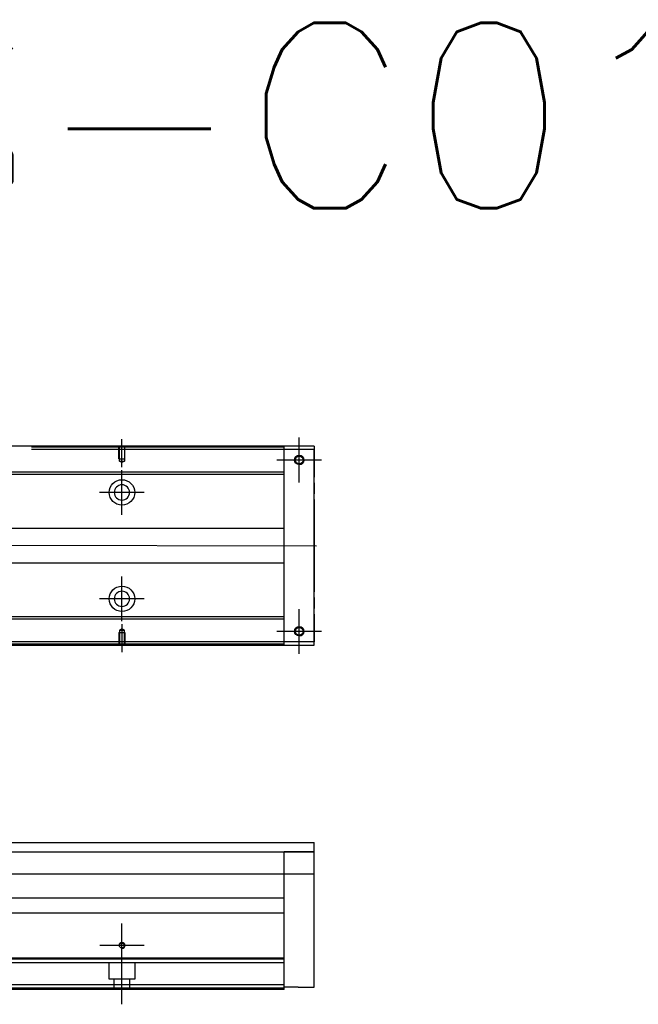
# Model space of a CAD drawing. Header units: millimetres. Extents: x 1805 to 4914, y -1594 to 860.
# Tile 41 of 41: x 4184 to 4451, y 97 to 522. Entities that reach past the tile are written whole.
import ezdxf
from ezdxf.lldxf.tags import DXFTag

# ---------------------------------------------------------------- set-up
doc = ezdxf.new("R2010")
doc.units = ezdxf.units.MM
doc.layers.get('0').update_dxf_attribs({"linetype": 'CONTINUOUS'})
doc.styles.get("Standard").update_dxf_attribs({"font": 'txt.shx', "height": 0.5})
tags = doc.linetypes.add('DASHED', pattern=[25.72, 12.86, -12.86]).pattern_tags.tags
tags[6:7] = [DXFTag(74, 4), DXFTag(75, 0), DXFTag(340, '0'), DXFTag(46, 0.0), DXFTag(50, 0.0), DXFTag(44, 0.0), DXFTag(45, 0.0)]
tags[4:5] = [DXFTag(74, 4), DXFTag(75, 0), DXFTag(340, '0'), DXFTag(46, 0.0), DXFTag(50, 0.0), DXFTag(44, 0.0), DXFTag(45, 0.0)]

msp = doc.modelspace()

# ---------------------------------------------------------------- linework, layer by layer
at = {"ltscale": 0.2}
for p, q in [((4228.14, 328.68), (4228.14, 340.82)), ((4304.64, 322.17), (4304.64, 341.47)), ((4304.64, 322.3), (4304.64, 341.35)), ((4314.29, 331.82), (4294.99, 331.82)), ((4314.17, 331.82), (4295.12, 331.82)), ((4228.14, 308.17), (4228.14, 327.47)), ((4237.79, 317.82), (4218.49, 317.82)), ((4228.14, 262.22), (4228.14, 281.52)), ((4237.79, 271.87), (4218.49, 271.87)), ((4304.64, 248.17), (4304.64, 267.47)), ((4304.64, 248.3), (4304.64, 267.35)), ((4228.14, 260.97), (4228.14, 248.82)), ((4314.29, 257.82), (4294.99, 257.82)), ((4314.17, 257.82), (4295.12, 257.82)), ((4228.14, 112.65), (4228.14, 131.7)), ((4237.67, 122.17), (4218.62, 122.17)), ((4228.14, 96.76), (4228.14, 122.51))]:
    msp.add_line(p, q, dxfattribs=at)
at = {"linetype": 'Continuous'}
for p, q in [((4311.14, 337.82), (3945.14, 337.82)), ((4298.14, 337.32), (4298.14, 337.82)), ((4298.14, 336.32), (4298.14, 337.32)), ((4311.14, 336.32), (4298.14, 336.32)), ((4298.14, 253.32), (4298.14, 336.32)), ((4311.14, 337.82), (4311.14, 336.32)), ((4311.14, 253.32), (4311.14, 336.32)), ((4311.14, 336.32), (4311.14, 324.4)), ((4311.14, 321.92), (4311.14, 324.4)), ((4311.14, 321.92), (4311.14, 317.22)), ((4311.14, 314.74), (4311.14, 317.22)), ((4311.14, 314.74), (4311.14, 274.9)), ((4311.14, 272.42), (4311.14, 274.9)), ((4311.14, 272.42), (4311.14, 267.72)), ((4311.14, 265.24), (4311.14, 267.72)), ((4311.14, 265.24), (4311.14, 253.32)), ((3945.14, 251.82), (4311.14, 251.82)), ((4311.14, 253.32), (4298.14, 253.32)), ((4298.14, 252.32), (4298.14, 253.32)), ((4298.14, 251.82), (4298.14, 252.32)), ((4311.14, 251.82), (4311.14, 253.32)), ((4125, 166.67), (4311.14, 166.67)), ((4311.14, 104.17), (4311.14, 166.67)), ((4125, 162.67), (4311.14, 162.67)), ((4311.14, 162.67), (4298.14, 162.67)), ((4311.14, 152.9), (4125, 152.9)), ((4298.14, 137.17), (4298.14, 152.9)), ((4142.6, 142.67), (4298.14, 142.67)), ((4298.14, 136.17), (4125, 136.17)), ((4298.14, 136.17), (4298.14, 137.17)), ((4298.14, 116.72), (4298.14, 136.17)), ((4298.14, 116.72), (3958.14, 116.72)), ((4298.14, 116.22), (4298.14, 116.72)), ((4298.14, 105.17), (4298.14, 116.22)), ((4298.14, 105.17), (3958.14, 105.17)), ((4298.14, 103.17), (3958.14, 103.17)), ((4298.14, 103.17), (4298.14, 105.17)), ((4304.14, 104.17), (4298.14, 104.17)), ((4304.14, 104.17), (4311.14, 104.17))]:
    msp.add_line(p, q, dxfattribs=at)
at = {"linetype": 'DASHED'}
for p, q in [((4298.14, 337.32), (4189.14, 337.32)), ((4298.14, 336.32), (4189.14, 336.32)), ((4298.14, 253.32), (4139.14, 253.32)), ((4298.14, 252.32), (4139.14, 252.32)), ((4298.14, 114.67), (3958.14, 114.67)), ((4222.64, 107.67), (4222.64, 114.67)), ((4233.64, 114.67), (4233.64, 107.67)), ((4233.64, 107.67), (4222.64, 107.67)), ((4224.84, 103.17), (4224.84, 107.67)), ((4231.44, 107.67), (4231.44, 103.17)), ((4298.14, 103.67), (3958.14, 103.67))]:
    msp.add_line(p, q, dxfattribs=at)
at = {"linetype": 'DASHED', "ltscale": 0.1}
for p, q in [((4226.84, 332.32), (4226.84, 337.32)), ((4227.07, 331.32), (4227.07, 337.32)), ((4229.22, 337.32), (4229.22, 331.32)), ((4229.44, 332.32), (4229.44, 337.32)), ((4226.84, 332.32), (4229.44, 332.32)), ((4228.14, 330.68), (4227.07, 331.32)), ((4227.07, 331.32), (4229.22, 331.32)), ((4229.22, 331.32), (4228.14, 330.68)), ((4226.84, 257.32), (4229.44, 257.32)), ((4226.84, 257.32), (4226.84, 252.32)), ((4228.14, 258.96), (4227.07, 258.32)), ((4227.07, 258.32), (4227.07, 252.32)), ((4227.07, 258.32), (4229.22, 258.32)), ((4229.22, 258.32), (4228.14, 258.96)), ((4229.22, 252.32), (4229.22, 258.32)), ((4229.44, 257.32), (4229.44, 252.32))]:
    msp.add_line(p, q, dxfattribs=at)
at = {"linetype": 'DASHED', "ltscale": 0.6}
for p, q in [((4298.14, 326.5), (4143.54, 326.5)), ((4298.14, 325.5), (4143.54, 325.5)), ((4142.34, 302.32), (4298.14, 302.32)), ((4298.14, 287.32), (4142.34, 287.32)), ((4298.14, 264.14), (4143.54, 264.14)), ((4298.14, 263.14), (4143.54, 263.14))]:
    msp.add_line(p, q, dxfattribs=at)
msp.add_line((3870.14, 295.32), (4312.14, 294.82))
at = {"linetype": 'DASHED', "ltscale": 0.2}
msp.add_line((4298.14, 152.9), (4298.14, 162.67), dxfattribs=at)
at = {"linetype": 'Continuous'}
for centre, radius in [((4304.64, 331.82), 2), ((4304.64, 331.82), 1.65), ((4304.64, 257.82), 2), ((4304.64, 257.82), 1.65), ((4228.14, 122.17), 1.07)]:
    msp.add_circle(centre, radius, dxfattribs=at)
at = {"linetype": 'DASHED', "ltscale": 0.6}
for centre in [(4228.14, 317.82), (4228.14, 271.87)]:
    msp.add_circle(centre, 5.5, dxfattribs=at)
at = {"linetype": 'DASHED', "ltscale": 0.6, "extrusion": (0, 0, -1)}
msp.add_circle((-4228.14, 317.82), 3.3, dxfattribs=at)
at = {"linetype": 'DASHED', "ltscale": 0.6, "extrusion": (-1e-16, 0, -1)}
msp.add_circle((-4228.14, 271.87), 3.3, dxfattribs=at)
for centre, radius in [((4304.64, 331.82), 2), ((4304.64, 257.82), 2), ((4228.14, 122.17), 1.3)]:
    msp.add_arc(centre, radius, 270, 180)
at = {"linetype": 'Continuous'}
for points in [[(4298.14, 337.82), (4189.14, 337.82)], [(4298.14, 251.82), (4189.14, 251.82)], [(4298.14, 116.22), (3958.14, 116.22)]]:
    msp.add_open_spline(points, degree=1, dxfattribs=at)

# ---------------------------------------------------------------- texts
at = {"insert": (3752.17, 520.56), "char_height": 80, "attachment_point": 1}
msp.add_mtext('KP46-S-C01-D', dxfattribs=at)

doc.saveas('drawing.dxf')
